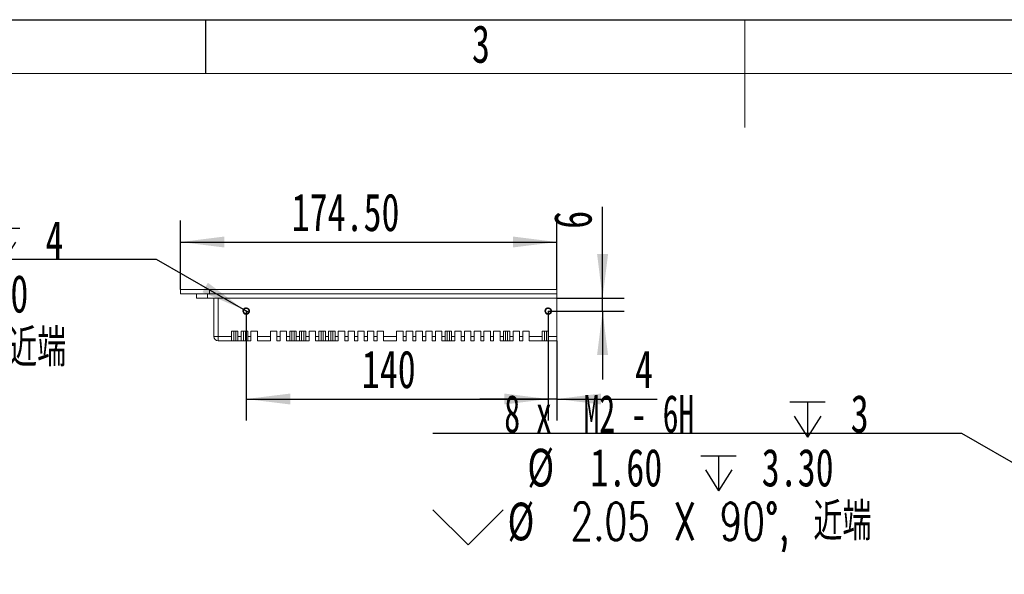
# Model space of a CAD drawing. Header units: millimetres. Extents: x 0 to 658, y -2 to 210.
# Tile 4 of 12: x 91 to 183, y 159 to 210. Entities that reach past the tile are written whole.
import ezdxf

# ---------------------------------------------------------------- set-up
doc = ezdxf.new("R2010")
doc.units = ezdxf.units.MM
doc.layers.add('图框', color=7, linetype='Continuous')
doc.styles.add('SLDTEXTSTYLE0', font='TXT', dxfattribs={"width": 0.7})
doc.styles.add('SLDTEXTSTYLE1', font='TXT', dxfattribs={"width": 0.7, "bigfont": 'bigfont'})
doc.styles.add('SLDTEXTSTYLE5', font='TXT', dxfattribs={"width": 0.616667})
doc.dimstyles.new('SLDDIMSTYLE0', dxfattribs={"dimtxt": 3.5, "dimasz": 4.08, "dimexe": 0, "dimexo": 0.0625, "dimgap": 0.875, "dimtad": 2, "dimlfac": 5, "dimrnd": 1e-09, "dimzin": 12, "dimdsep": 46, "dimtxsty": 'SLDTEXTSTYLE0', "dimsah": 1, "dimcen": 0.09, "dimadec": 0, "dimazin": 3, "dimtfac": 1, "dimtofl": 0, "dimtmove": 0, "dimatfit": 3, "dimfxl": 0, "dimfrac": 2, "dimtolj": 1, "dimtzin": 12, "dimarcsym": 0})
doc.dimstyles.new('SLDDIMSTYLE1', dxfattribs={"dimtxt": 3.5, "dimasz": 4.08, "dimexe": 0, "dimexo": 0.0625, "dimgap": 0.875, "dimtad": 0, "dimtih": 1, "dimtoh": 1, "dimdec": 6, "dimlfac": 5, "dimrnd": 1e-09, "dimzin": 12, "dimdsep": 46, "dimtxsty": 'SLDTEXTSTYLE0', "dimblk1": 'NONE', "dimsah": 1, "dimcen": 0, "dimadec": 0, "dimazin": 3, "dimtfac": 1, "dimtmove": 0, "dimatfit": 3, "dimldrblk": 'NONE', "dimfxl": 0, "dimfrac": 2, "dimtolj": 1, "dimtzin": 12, "dimarcsym": 0})
doc.dimstyles.new('SLDDIMSTYLE2', dxfattribs={"dimtxt": 3.5, "dimasz": 4.08, "dimexe": 0, "dimexo": 0.0625, "dimgap": 0.875, "dimtad": 2, "dimlfac": 5, "dimrnd": 1e-09, "dimzin": 12, "dimdsep": 46, "dimtxsty": 'SLDTEXTSTYLE0', "dimsah": 1, "dimcen": 0.09, "dimadec": 0, "dimazin": 3, "dimtfac": 1, "dimtmove": 0, "dimatfit": 0, "dimfxl": 0, "dimfrac": 2, "dimtolj": 1, "dimtzin": 12, "dimarcsym": 0})
doc.dimstyles.new('SLDDIMSTYLE3', dxfattribs={"dimtxt": 3.5, "dimasz": 4.08, "dimexe": 0, "dimexo": 0.0625, "dimgap": 0.875, "dimtad": 2, "dimlfac": 5, "dimrnd": 1e-09, "dimzin": 4, "dimdsep": 46, "dimtxsty": 'SLDTEXTSTYLE0', "dimsah": 1, "dimcen": 0.09, "dimadec": 0, "dimazin": 1, "dimtfac": 1, "dimtofl": 0, "dimtmove": 0, "dimatfit": 3, "dimfxl": 0, "dimfrac": 2, "dimtolj": 1, "dimtzin": 12, "dimarcsym": 0})

# ---------------------------------------------------------------- blocks, each defined once
blk = doc.blocks.new('SW_SYMBOL_HOLE_DEPTH')
at = {"layer": '图框', "color": 0}
for p, q in [((0, 875), (800, 875)), ((400, 875), (400, 75)), ((100, 555), (400, 75)), ((700, 555), (400, 75))]:
    blk.add_line(p, q, dxfattribs=at)
blk = doc.blocks.new('SW_SYMBOL_HOLE_SINK')
at = {"layer": '图框', "color": 0}
for p, q in [((0, 875), (800, 75)), ((800, 75), (1600, 875))]:
    blk.add_line(p, q, dxfattribs=at)
blk = doc.blocks.new('_D_29')
at = {"layer": '图框'}
for p, q in [((103.981, 187.731), (54.936, 187.731)), ((112.018, 183.11), (103.981, 187.731)), ((112.546, 182.806), (112.018, 183.11))]:
    blk.add_line(p, q, dxfattribs=at)
blk.add_solid([(112.018, 183.11), (108.734, 185.584), (108.228, 184.703)], dxfattribs=at)
at = {"layer": '图框', "xscale": 0.004072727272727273, "yscale": 0.004072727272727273, "zscale": 0.004072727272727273}
for name, p in [('SW_SYMBOL_HOLE_DEPTH', (88.034, 187.091)), ('SW_SYMBOL_HOLE_DEPTH', (79.785, 182.091)), ('SW_SYMBOL_HOLE_SINK', (54.936, 177.091))]:
    blk.add_blockref(name, p, dxfattribs=at)
at = {"layer": '图框', "char_height": 3.5, "attachment_point": 1}
for s, insert, style in [('2 x  M3 - 6H', (61.556, 191.316), 'SLDTEXTSTYLE5'), ('4', (93.669, 191.316), 'SLDTEXTSTYLE0'), ('%%c', (63.694, 186.316), 'SLDTEXTSTYLE0'), ('2.50', (69.533, 186.316), 'SLDTEXTSTYLE0'), ('4.50', (85.42, 186.316), 'SLDTEXTSTYLE0'), ('%%c', (61.861, 181.316), 'SLDTEXTSTYLE0'), ('3.05 X 90\\M+1818B, \\M+18BDF\\M+1925B', (67.7, 181.316), 'SLDTEXTSTYLE1')]:
    blk.add_mtext(s, dxfattribs=dict(at, insert=insert, style=style))
blk = doc.blocks.new('_NONE')
blk = doc.blocks.new('_D_30')
at = {"layer": '图框'}
for p, q in [((106.182, 184.958), (106.182, 191.365)), ((141.082, 184.958), (141.082, 191.365)), ((106.182, 189.365), (141.082, 189.365))]:
    blk.add_line(p, q, dxfattribs=at)
for points in [[(106.182, 189.365), (110.262, 188.857), (110.262, 189.873)], [(141.082, 189.365), (137.002, 189.873), (137.002, 188.857)]]:
    blk.add_solid(points, dxfattribs=at)
at = {"layer": '图框', "insert": (116.494, 193.877), "char_height": 3.5, "attachment_point": 1, "style": 'SLDTEXTSTYLE0'}
blk.add_mtext('174.50', dxfattribs=at)
blk = doc.blocks.new('_D_31')
at = {"layer": '图框'}
for p, q in [((112.282, 182.958), (112.282, 172.794)), ((140.282, 182.958), (140.282, 172.794)), ((112.282, 174.794), (140.282, 174.794))]:
    blk.add_line(p, q, dxfattribs=at)
for points in [[(112.282, 174.794), (116.362, 174.286), (116.362, 175.302)], [(140.282, 174.794), (136.202, 175.302), (136.202, 174.286)]]:
    blk.add_solid(points, dxfattribs=at)
at = {"layer": '图框', "insert": (122.999, 179.306), "char_height": 3.5, "attachment_point": 1, "style": 'SLDTEXTSTYLE0'}
blk.add_mtext('140', dxfattribs=at)
blk = doc.blocks.new('_D_32')
at = {"layer": '图框'}
for p, q in [((145.321, 184.158), (145.321, 192.63)), ((141.082, 184.158), (147.321, 184.158)), ((145.321, 182.958), (145.321, 184.158)), ((140.282, 182.958), (147.321, 182.958)), ((145.321, 182.958), (145.321, 176.608))]:
    blk.add_line(p, q, dxfattribs=at)
for points in [[(145.321, 184.158), (145.829, 188.238), (144.813, 188.238)], [(145.321, 182.958), (144.813, 178.878), (145.829, 178.878)]]:
    blk.add_solid(points, dxfattribs=at)
at = {"layer": '图框', "insert": (140.809, 190.593), "char_height": 3.5, "attachment_point": 1, "rotation": 90, "style": 'SLDTEXTSTYLE0'}
blk.add_mtext('6', dxfattribs=at)
blk = doc.blocks.new('_D_33')
at = {"layer": '图框'}
for p, q in [((140.282, 182.958), (140.282, 172.794)), ((141.082, 180.198), (141.082, 172.794)), ((140.282, 174.794), (133.932, 174.794)), ((141.082, 174.794), (140.282, 174.794)), ((141.082, 174.794), (150.368, 174.794))]:
    blk.add_line(p, q, dxfattribs=at)
for points in [[(140.282, 174.794), (136.202, 175.302), (136.202, 174.286)], [(141.082, 174.794), (145.162, 174.286), (145.162, 175.302)]]:
    blk.add_solid(points, dxfattribs=at)
at = {"layer": '图框', "insert": (148.331, 179.306), "char_height": 3.5, "attachment_point": 1, "style": 'SLDTEXTSTYLE0'}
blk.add_mtext('4', dxfattribs=at)
blk = doc.blocks.new('_D_45')
at = {"layer": '图框'}
for p, q in [((178.637, 171.597), (129.592, 171.597)), ((214.652, 150.822), (178.637, 171.597)), ((215.007, 150.617), (214.652, 150.822))]:
    blk.add_line(p, q, dxfattribs=at)
blk.add_solid([(214.652, 150.822), (211.372, 153.301), (210.864, 152.421)], dxfattribs=at)
at = {"layer": '图框', "xscale": 0.004072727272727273, "yscale": 0.004072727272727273, "zscale": 0.004072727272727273}
for name, p in [('SW_SYMBOL_HOLE_DEPTH', (162.69, 170.956)), ('SW_SYMBOL_HOLE_DEPTH', (154.441, 165.956)), ('SW_SYMBOL_HOLE_SINK', (129.592, 160.956))]:
    blk.add_blockref(name, p, dxfattribs=at)
at = {"layer": '图框', "char_height": 3.5, "attachment_point": 1}
for s, insert, style in [('8 x  M2 - 6H', (136.211, 175.182), 'SLDTEXTSTYLE5'), ('3', (168.325, 175.182), 'SLDTEXTSTYLE0'), ('%%c', (138.35, 170.182), 'SLDTEXTSTYLE0'), ('1.60', (144.189, 170.182), 'SLDTEXTSTYLE0'), ('3.30', (160.076, 170.182), 'SLDTEXTSTYLE0'), ('%%c', (136.517, 165.182), 'SLDTEXTSTYLE0'), ('2.05 X 90\\M+1818B, \\M+18BDF\\M+1925B', (142.356, 165.182), 'SLDTEXTSTYLE1')]:
    blk.add_mtext(s, dxfattribs=dict(at, insert=insert, style=style))

msp = doc.modelspace()

# ---------------------------------------------------------------- linework, layer by layer
at = {"color": 7, "linetype": 'Continuous', "lineweight": 15}
for p, q in [((106.18203661, 184.55784094), (106.18203661, 184.95784096)), ((108.88203612, 184.95784096), (106.18203661, 184.95784096)), ((108.88203612, 184.55784094), (106.18203661, 184.55784094)), ((107.68203667, 184.15784092), (107.68203667, 184.55784094)), ((108.68203572, 184.55784094), (108.68203572, 184.15784092)), ((108.88203612, 184.55784094), (108.88203612, 184.95784096)), ((141.08203656, 184.95784096), (108.88203612, 184.95784096)), ((141.08203656, 184.55784094), (108.88203612, 184.55784094)), ((141.08203656, 184.55784094), (141.08203656, 184.95784096)), ((141.08203656, 184.15784092), (141.08203656, 184.55784094)), ((108.68203572, 184.15784092), (107.68203667, 184.15784092)), ((141.08203656, 184.15784092), (108.68203572, 184.15784092)), ((109.28203693, 180.59784096), (109.28203693, 184.15784092)), ((109.68203625, 184.15784092), (109.68203625, 180.59784096)), ((141.08203656, 184.15784092), (141.08203656, 180.59784096)), ((111.52203611, 181.09784086), (110.92203638, 181.09784086)), ((110.92203638, 180.59784096), (110.92203638, 181.09784086)), ((111.12203679, 181.09784086), (111.12203679, 180.1978409)), ((111.32203719, 180.1978409), (111.32203719, 181.09784086)), ((111.52203611, 180.59784096), (111.52203611, 181.09784086)), ((112.42203644, 181.09784086), (111.82203672, 181.09784086)), ((111.82203672, 180.59784096), (111.82203672, 181.09784086)), ((112.02203712, 181.09784086), (112.02203712, 180.1978409)), ((112.22203604, 180.1978409), (112.22203604, 181.09784086)), ((112.42203644, 180.59784096), (112.42203644, 181.09784086)), ((113.32203678, 181.09784086), (112.72203705, 181.09784086)), ((112.72203705, 180.59784096), (112.72203705, 181.09784086)), ((113.32203678, 180.59784096), (113.32203678, 181.09784086)), ((115.12203595, 181.09784086), (114.52203623, 181.09784086)), ((114.52203623, 180.59784096), (114.52203623, 181.09784086)), ((115.12203595, 180.59784096), (115.12203595, 181.09784086)), ((116.02203629, 181.09784086), (115.42203656, 181.09784086)), ((115.42203656, 180.59784096), (115.42203656, 181.09784086)), ((116.02203629, 180.59784096), (116.02203629, 181.09784086)), ((116.92203662, 181.09784086), (116.3220369, 181.09784086)), ((116.3220369, 180.59784096), (116.3220369, 181.09784086)), ((116.52203581, 181.09784086), (116.52203581, 180.1978409)), ((116.72203622, 180.1978409), (116.72203622, 181.09784086)), ((116.92203662, 180.59784096), (116.92203662, 181.09784086)), ((117.82203621, 181.09784086), (117.22203574, 181.09784086)), ((117.22203574, 180.59784096), (117.22203574, 181.09784086)), ((117.42203614, 181.09784086), (117.42203614, 180.1978409)), ((117.62203655, 180.1978409), (117.62203655, 181.09784086)), ((117.82203621, 180.59784096), (117.82203621, 181.09784086)), ((118.72203654, 181.09784086), (118.12203682, 181.09784086)), ((118.12203682, 180.59784096), (118.12203682, 181.09784086)), ((118.72203654, 180.59784096), (118.72203654, 181.09784086)), ((119.62203613, 181.09784086), (119.02203641, 181.09784086)), ((119.02203641, 180.59784096), (119.02203641, 181.09784086)), ((119.22203681, 181.09784086), (119.22203681, 180.1978409)), ((119.42203647, 180.1978409), (119.42203647, 181.09784086)), ((119.62203613, 180.59784096), (119.62203613, 181.09784086)), ((120.52203647, 181.09784086), (119.92203674, 181.09784086)), ((119.92203674, 180.59784096), (119.92203674, 181.09784086)), ((120.1220364, 181.09784086), (120.1220364, 180.1978409)), ((120.32203681, 180.1978409), (120.32203681, 181.09784086)), ((120.52203647, 180.59784096), (120.52203647, 181.09784086)), ((121.4220368, 181.09784086), (120.82203633, 181.09784086)), ((120.82203633, 180.59784096), (120.82203633, 181.09784086)), ((121.4220368, 180.59784096), (121.4220368, 181.09784086)), ((122.32203639, 181.09784086), (121.72203666, 181.09784086)), ((121.72203666, 180.59784096), (121.72203666, 181.09784086)), ((122.32203639, 180.59784096), (122.32203639, 181.09784086)), ((123.22203672, 181.09784086), (122.62203625, 181.09784086)), ((122.62203625, 180.59784096), (122.62203625, 181.09784086)), ((123.22203672, 180.59784096), (123.22203672, 181.09784086)), ((124.12203631, 181.09784086), (123.52203659, 181.09784086)), ((123.52203659, 180.59784096), (123.52203659, 181.09784086)), ((124.12203631, 180.59784096), (124.12203631, 181.09784086)), ((125.02203665, 181.09784086), (124.42203655, 181.09784086)), ((124.42203655, 180.59784096), (124.42203655, 181.09784086)), ((125.02203665, 180.59784096), (125.02203665, 181.09784086)), ((126.82203657, 181.09784086), (126.22203647, 181.09784086)), ((126.22203647, 180.59784096), (126.22203647, 181.09784086)), ((126.82203657, 180.59784096), (126.82203657, 181.09784086)), ((127.12203643, 180.59784096), (127.12203643, 181.09784086)), ((127.72203653, 181.09784086), (127.12203643, 181.09784086)), ((127.72203653, 180.59784096), (127.72203653, 181.09784086)), ((128.62203649, 181.09784086), (128.02203639, 181.09784086)), ((128.02203639, 180.59784096), (128.02203639, 181.09784086)), ((128.62203649, 180.59784096), (128.62203649, 181.09784086)), ((129.52203645, 181.09784086), (128.92203645, 181.09784086)), ((128.92203645, 180.59784096), (128.92203645, 181.09784086)), ((129.52203645, 180.59784096), (129.52203645, 181.09784086)), ((129.82203645, 180.59784096), (129.82203645, 181.09784086)), ((130.42203646, 181.09784086), (129.82203645, 181.09784086)), ((130.42203646, 180.59784096), (130.42203646, 181.09784086)), ((131.32203647, 181.09784086), (130.72203646, 181.09784086)), ((130.72203646, 180.59784096), (130.72203646, 181.09784086)), ((130.92203649, 181.09784086), (130.92203649, 180.1978409)), ((131.12203643, 180.1978409), (131.12203643, 181.09784086)), ((131.32203647, 180.59784096), (131.32203647, 181.09784086)), ((132.22203652, 181.09784086), (131.62203642, 181.09784086)), ((131.62203642, 180.59784096), (131.62203642, 181.09784086)), ((132.22203652, 180.59784096), (132.22203652, 181.09784086)), ((133.12203648, 181.09784086), (132.52203638, 181.09784086)), ((132.52203638, 180.59784096), (132.52203638, 181.09784086)), ((133.12203648, 180.59784096), (133.12203648, 181.09784086)), ((133.42203653, 180.59784096), (133.42203653, 181.09784086)), ((134.02203663, 181.09784086), (133.42203653, 181.09784086)), ((134.02203663, 180.59784096), (134.02203663, 181.09784086)), ((134.92203659, 181.09784086), (134.32203649, 181.09784086)), ((134.32203649, 180.59784096), (134.32203649, 181.09784086)), ((134.92203659, 180.59784096), (134.92203659, 181.09784086)), ((135.22203645, 180.59784096), (135.22203645, 181.09784086)), ((135.82203655, 181.09784086), (135.22203645, 181.09784086)), ((135.82203655, 180.59784096), (135.82203655, 181.09784086)), ((136.72203651, 181.09784086), (136.12203642, 181.09784086)), ((136.12203642, 180.59784096), (136.12203642, 181.09784086)), ((136.32203645, 181.09784086), (136.32203645, 180.1978409)), ((136.52203611, 180.1978409), (136.52203611, 181.09784086)), ((136.72203651, 180.59784096), (136.72203651, 181.09784086)), ((137.6220361, 181.09784086), (137.02203638, 181.09784086)), ((137.02203638, 180.59784096), (137.02203638, 181.09784086)), ((137.6220361, 180.59784096), (137.6220361, 181.09784086)), ((138.52203644, 181.09784086), (137.92203671, 181.09784086)), ((137.92203671, 180.59784096), (137.92203671, 181.09784086)), ((138.52203644, 181.09784086), (138.52203644, 180.59784096)), ((139.72203663, 180.59784096), (139.72203663, 181.09784086)), ((140.32203636, 181.09784086), (139.72203663, 181.09784086)), ((139.92203629, 181.09784086), (139.92203629, 180.1978409)), ((140.1220367, 180.1978409), (140.1220367, 181.09784086)), ((140.32203636, 180.59784096), (140.32203636, 181.09784086)), ((109.68203625, 180.59784096), (109.28203693, 180.59784096)), ((109.68203625, 180.59784096), (110.92203638, 180.59784096)), ((109.68203625, 180.1978409), (109.68203625, 180.59784096)), ((110.92203638, 180.1978409), (109.68203625, 180.1978409)), ((110.92203638, 180.59784096), (110.92203638, 180.1978409)), ((111.12203679, 180.1978409), (110.92203638, 180.1978409)), ((111.32203719, 180.1978409), (111.12203679, 180.1978409)), ((111.52203611, 180.1978409), (111.32203719, 180.1978409)), ((111.52203611, 180.59784096), (111.82203672, 180.59784096)), ((111.52203611, 180.59784096), (111.52203611, 180.1978409)), ((111.82203672, 180.1978409), (111.52203611, 180.1978409)), ((111.82203672, 180.59784096), (111.82203672, 180.1978409)), ((112.02203712, 180.1978409), (111.82203672, 180.1978409)), ((112.22203604, 180.1978409), (112.02203712, 180.1978409)), ((112.42203644, 180.1978409), (112.22203604, 180.1978409)), ((112.42203644, 180.59784096), (112.42203644, 180.1978409)), ((112.42203644, 180.59784096), (112.72203705, 180.59784096)), ((112.72203705, 180.1978409), (112.42203644, 180.1978409)), ((112.72203705, 180.59784096), (112.72203705, 180.1978409)), ((113.32203678, 180.59784096), (113.32203678, 180.1978409)), ((113.32203678, 180.59784096), (114.52203623, 180.59784096)), ((114.52203623, 180.1978409), (113.32203678, 180.1978409)), ((114.52203623, 180.59784096), (114.52203623, 180.1978409)), ((115.12203595, 180.59784096), (115.12203595, 180.1978409)), ((115.12203595, 180.59784096), (115.42203656, 180.59784096)), ((115.42203656, 180.1978409), (115.12203595, 180.1978409)), ((115.42203656, 180.59784096), (115.42203656, 180.1978409)), ((116.02203629, 180.59784096), (116.3220369, 180.59784096)), ((116.02203629, 180.59784096), (116.02203629, 180.1978409)), ((116.3220369, 180.1978409), (116.02203629, 180.1978409)), ((116.3220369, 180.59784096), (116.3220369, 180.1978409)), ((116.52203581, 180.1978409), (116.3220369, 180.1978409)), ((116.72203622, 180.1978409), (116.52203581, 180.1978409)), ((116.92203662, 180.1978409), (116.72203622, 180.1978409)), ((116.92203662, 180.59784096), (117.22203574, 180.59784096)), ((116.92203662, 180.59784096), (116.92203662, 180.1978409)), ((117.22203574, 180.1978409), (116.92203662, 180.1978409)), ((117.22203574, 180.59784096), (117.22203574, 180.1978409)), ((117.42203614, 180.1978409), (117.22203574, 180.1978409)), ((117.62203655, 180.1978409), (117.42203614, 180.1978409)), ((117.82203621, 180.1978409), (117.62203655, 180.1978409)), ((117.82203621, 180.59784096), (118.12203682, 180.59784096)), ((117.82203621, 180.59784096), (117.82203621, 180.1978409)), ((118.12203682, 180.1978409), (117.82203621, 180.1978409)), ((118.12203682, 180.59784096), (118.12203682, 180.1978409)), ((118.72203654, 180.59784096), (119.02203641, 180.59784096)), ((118.72203654, 180.59784096), (118.72203654, 180.1978409)), ((119.02203641, 180.1978409), (118.72203654, 180.1978409)), ((119.02203641, 180.59784096), (119.02203641, 180.1978409)), ((119.22203681, 180.1978409), (119.02203641, 180.1978409)), ((119.42203647, 180.1978409), (119.22203681, 180.1978409)), ((119.62203613, 180.1978409), (119.42203647, 180.1978409)), ((119.62203613, 180.59784096), (119.92203674, 180.59784096)), ((119.62203613, 180.59784096), (119.62203613, 180.1978409)), ((119.92203674, 180.1978409), (119.62203613, 180.1978409)), ((119.92203674, 180.59784096), (119.92203674, 180.1978409)), ((120.1220364, 180.1978409), (119.92203674, 180.1978409)), ((120.32203681, 180.1978409), (120.1220364, 180.1978409)), ((120.52203647, 180.1978409), (120.32203681, 180.1978409)), ((120.52203647, 180.59784096), (120.52203647, 180.1978409)), ((120.52203647, 180.59784096), (120.82203633, 180.59784096)), ((120.82203633, 180.1978409), (120.52203647, 180.1978409)), ((120.82203633, 180.59784096), (120.82203633, 180.1978409)), ((121.4220368, 180.59784096), (121.72203666, 180.59784096)), ((121.4220368, 180.59784096), (121.4220368, 180.1978409)), ((121.72203666, 180.1978409), (121.4220368, 180.1978409)), ((121.72203666, 180.59784096), (121.72203666, 180.1978409)), ((122.32203639, 180.59784096), (122.62203625, 180.59784096)), ((122.32203639, 180.59784096), (122.32203639, 180.1978409)), ((122.62203625, 180.1978409), (122.32203639, 180.1978409)), ((122.62203625, 180.59784096), (122.62203625, 180.1978409)), ((123.22203672, 180.59784096), (123.52203659, 180.59784096)), ((123.22203672, 180.59784096), (123.22203672, 180.1978409)), ((123.52203659, 180.1978409), (123.22203672, 180.1978409)), ((123.52203659, 180.59784096), (123.52203659, 180.1978409)), ((124.12203631, 180.59784096), (124.42203655, 180.59784096)), ((124.12203631, 180.59784096), (124.12203631, 180.1978409)), ((124.42203655, 180.1978409), (124.12203631, 180.1978409)), ((124.42203655, 180.59784096), (124.42203655, 180.1978409)), ((125.02203665, 180.59784096), (126.22203647, 180.59784096)), ((125.02203665, 180.59784096), (125.02203665, 180.1978409)), ((126.22203647, 180.1978409), (125.02203665, 180.1978409)), ((126.22203647, 180.59784096), (126.22203647, 180.1978409)), ((126.82203657, 180.59784096), (127.12203643, 180.59784096)), ((126.82203657, 180.59784096), (126.82203657, 180.1978409)), ((127.12203643, 180.1978409), (126.82203657, 180.1978409)), ((127.12203643, 180.59784096), (127.12203643, 180.1978409)), ((127.72203653, 180.59784096), (128.02203639, 180.59784096)), ((127.72203653, 180.59784096), (127.72203653, 180.1978409)), ((128.02203639, 180.1978409), (127.72203653, 180.1978409)), ((128.02203639, 180.59784096), (128.02203639, 180.1978409)), ((128.62203649, 180.59784096), (128.92203645, 180.59784096)), ((128.62203649, 180.59784096), (128.62203649, 180.1978409)), ((128.92203645, 180.1978409), (128.62203649, 180.1978409)), ((128.92203645, 180.59784096), (128.92203645, 180.1978409)), ((129.52203645, 180.59784096), (129.52203645, 180.1978409)), ((129.52203645, 180.59784096), (129.82203645, 180.59784096)), ((129.82203645, 180.1978409), (129.52203645, 180.1978409)), ((129.82203645, 180.59784096), (129.82203645, 180.1978409)), ((130.42203646, 180.59784096), (130.42203646, 180.1978409)), ((130.42203646, 180.59784096), (130.72203646, 180.59784096)), ((130.72203646, 180.1978409), (130.42203646, 180.1978409)), ((130.72203646, 180.59784096), (130.72203646, 180.1978409)), ((130.92203649, 180.1978409), (130.72203646, 180.1978409)), ((131.12203643, 180.1978409), (130.92203649, 180.1978409)), ((131.32203647, 180.1978409), (131.12203643, 180.1978409)), ((131.32203647, 180.59784096), (131.62203642, 180.59784096)), ((131.32203647, 180.59784096), (131.32203647, 180.1978409)), ((131.62203642, 180.1978409), (131.32203647, 180.1978409)), ((131.62203642, 180.59784096), (131.62203642, 180.1978409)), ((132.22203652, 180.59784096), (132.52203638, 180.59784096)), ((132.22203652, 180.59784096), (132.22203652, 180.1978409)), ((132.52203638, 180.1978409), (132.22203652, 180.1978409)), ((132.52203638, 180.59784096), (132.52203638, 180.1978409)), ((133.12203648, 180.59784096), (133.12203648, 180.1978409)), ((133.12203648, 180.59784096), (133.42203653, 180.59784096)), ((133.42203653, 180.1978409), (133.12203648, 180.1978409)), ((133.42203653, 180.59784096), (133.42203653, 180.1978409)), ((134.02203663, 180.59784096), (134.32203649, 180.59784096)), ((134.02203663, 180.59784096), (134.02203663, 180.1978409)), ((134.32203649, 180.1978409), (134.02203663, 180.1978409)), ((134.32203649, 180.59784096), (134.32203649, 180.1978409)), ((134.92203659, 180.59784096), (134.92203659, 180.1978409)), ((134.92203659, 180.59784096), (135.22203645, 180.59784096)), ((135.22203645, 180.1978409), (134.92203659, 180.1978409)), ((135.22203645, 180.59784096), (135.22203645, 180.1978409)), ((135.82203655, 180.59784096), (136.12203642, 180.59784096)), ((135.82203655, 180.59784096), (135.82203655, 180.1978409)), ((136.12203642, 180.1978409), (135.82203655, 180.1978409)), ((136.12203642, 180.59784096), (136.12203642, 180.1978409)), ((136.32203645, 180.1978409), (136.12203642, 180.1978409)), ((136.52203611, 180.1978409), (136.32203645, 180.1978409)), ((136.72203651, 180.1978409), (136.52203611, 180.1978409)), ((136.72203651, 180.59784096), (137.02203638, 180.59784096)), ((136.72203651, 180.59784096), (136.72203651, 180.1978409)), ((137.02203638, 180.1978409), (136.72203651, 180.1978409)), ((137.02203638, 180.59784096), (137.02203638, 180.1978409)), ((137.6220361, 180.59784096), (137.6220361, 180.1978409)), ((137.6220361, 180.59784096), (137.92203671, 180.59784096)), ((137.92203671, 180.1978409), (137.6220361, 180.1978409)), ((137.92203671, 180.59784096), (137.92203671, 180.1978409)), ((138.52203644, 180.59784096), (139.72203663, 180.59784096)), ((138.52203644, 180.1978409), (138.52203644, 180.59784096)), ((139.72203663, 180.1978409), (138.52203644, 180.1978409)), ((139.72203663, 180.59784096), (139.72203663, 180.1978409)), ((139.92203629, 180.1978409), (139.72203663, 180.1978409)), ((140.1220367, 180.1978409), (139.92203629, 180.1978409)), ((140.32203636, 180.1978409), (140.1220367, 180.1978409)), ((140.32203636, 180.59784096), (141.08203656, 180.59784096)), ((140.32203636, 180.59784096), (140.32203636, 180.1978409)), ((141.08203656, 180.1978409), (140.32203636, 180.1978409)), ((141.08203656, 180.59784096), (141.08203656, 180.1978409))]:
    msp.add_line(p, q, dxfattribs=at)
for centre, radius in [((112.28203646, 182.95784094), 0.305), ((112.28203646, 182.95784094), 0.25), ((140.28203646, 182.95784094), 0.305), ((140.28203646, 182.95784094), 0.25)]:
    msp.add_circle(centre, radius, dxfattribs=at)
at = {"color": 7, "linetype": 'Continuous', "lineweight": 0}
for centre in [(112.28203646, 182.95784094), (140.28203646, 182.95784094)]:
    msp.add_arc(centre, 0.3, 255, 195, dxfattribs=at)
at = {"color": 7, "linetype": 'Continuous', "lineweight": 15}
msp.add_arc((109.68203646, 180.59784094), 0.4, 180, 270, dxfattribs=at)
at = {"layer": '图框'}
for p, q in [((0, 210), (297, 210)), ((108.5, 210), (108.5, 205))]:
    msp.add_line(p, q, dxfattribs=at)
at = {"layer": '图框', "lineweight": 15}
msp.add_line((158.5, 210), (158.5, 200), dxfattribs=at)
at = {"layer": '图框', "linetype": 'Continuous', "lineweight": 15}
msp.add_line((25, 205), (292, 205), dxfattribs=at)

# ---------------------------------------------------------------- texts
at = {"layer": '图框', "insert": (134.04444444, 209.49728633), "char_height": 3.5, "attachment_point": 2, "style": 'SLDTEXTSTYLE0'}
msp.add_mtext('3', dxfattribs=at)
at = {"layer": '图框', "insert": (54.64351581, 195.6547288), "char_height": 3.5, "attachment_point": 2, "rotation": 180, "style": 'SLDTEXTSTYLE1'}
msp.add_mtext('\\M+18167图样\\M+191E3\\M+18D86\\M+18168', dxfattribs=at)

# ---------------------------------------------------------------- dimensions: what is measured, and where the dimension line sits
at = {"layer": '图框'}
for base, p1, p2, dimstyle, picture, middle in [((141.08203646, 189.36523987), (106.18203646, 184.95784094), (141.08203646, 184.95784094), 'SLDDIMSTYLE3', '_D_30', (122.60397614, 189.36523987)), ((140.28203646, 174.79437553), (112.28203646, 182.95784094), (140.28203646, 182.95784094), 'SLDDIMSTYLE0', '_D_31', (126.0540271, 174.79437553)), ((140.28203646, 174.79437553), (141.08203646, 180.19784094), (140.28203646, 182.95784094), 'SLDDIMSTYLE2', '_D_33', (149.34978916, 174.79437553))]:
    dim = msp.add_linear_dim(base=base, p1=p1, p2=p2, dimstyle=dimstyle, dxfattribs=at)
    dim.commit()
    dim.dimension.update_dxf_attribs({"geometry": picture, "text_midpoint": middle, "dimtype": 160})
dim = msp.add_linear_dim(base=(145.32075769, 184.15784094), p1=(140.28203646, 182.95784094), p2=(141.08203646, 184.15784094), angle=90, dimstyle='SLDDIMSTYLE2', dxfattribs=at)
dim.commit()
dim.dimension.update_dxf_attribs({"geometry": '_D_32', "text_midpoint": (145.32075769, 191.6111621), "dimtype": 160})
for p1, p2, text, picture, middle in [((112.54643557, 182.80579453), (112.01763735, 183.10988735), '2 x  M3 - 6H {\\fGDT;x} 4\\P%%c 2.50 {\\fGDT;x} 4.50\\P{\\fGDT;w}%%c 3.05 X 90°, 近端', '_D_29', (78.66498757, 184.30462189)), ((215.00744041, 150.61731628), (214.65228938, 150.8221766), '8 x  M2 - 6H {\\fGDT;x} 3\\P%%c 1.60 {\\fGDT;x} 3.30\\P{\\fGDT;w}%%c 2.05 X 90°, 近端', '_D_45', (153.32064627, 168.17007909))]:
    dim = msp.add_diameter_dim_2p(p1=p1, p2=p2, text=text, dimstyle='SLDDIMSTYLE1', override={"dimpost": '<>'}, dxfattribs=at)
    dim.commit()
    dim.dimension.update_dxf_attribs({"geometry": picture, "text_midpoint": middle, "dimtype": 163})

doc.saveas('drawing.dxf')
